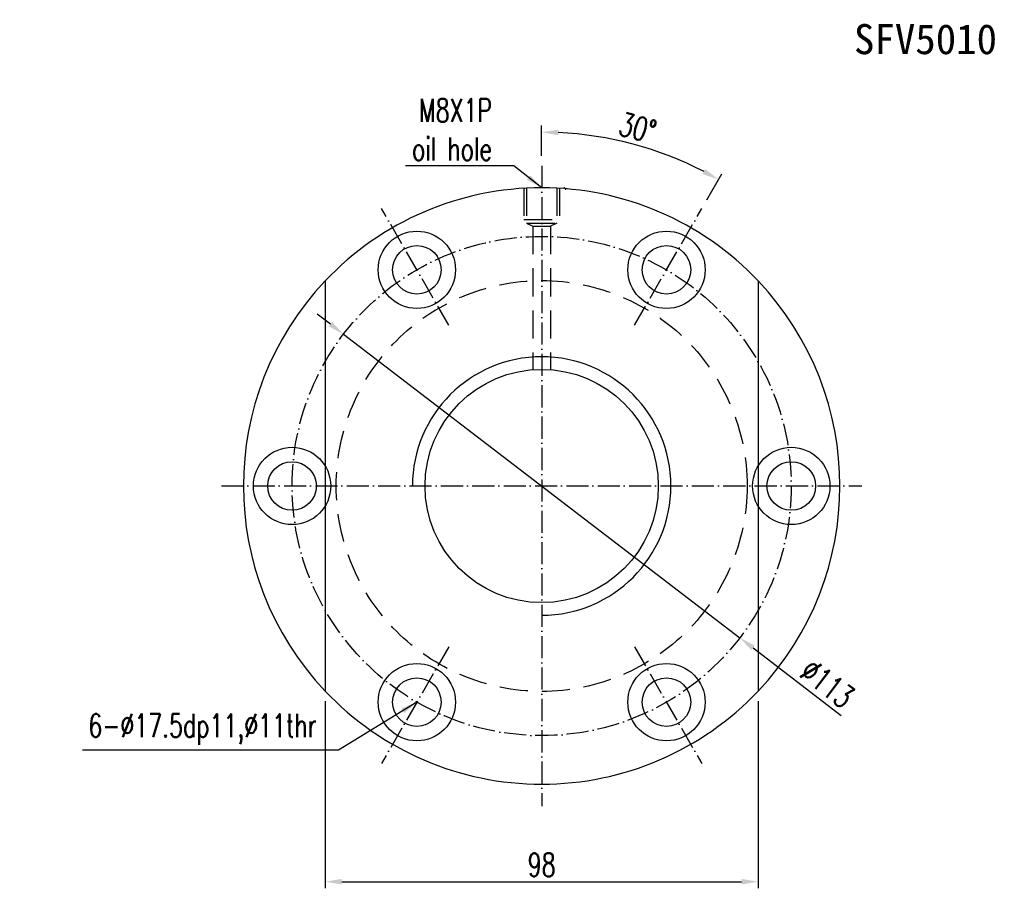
# Model space of a CAD drawing. Header units: inches. Extents: x 35 to 396, y 107 to 307.
# Tile 1 of 51: x 35 to 258, y 110 to 307. Entities that reach past the tile are written whole.
import ezdxf
from ezdxf.enums import TextEntityAlignment as Align

# ---------------------------------------------------------------- set-up
doc = ezdxf.new("R2010")
doc.units = ezdxf.units.IN
doc.linetypes.add('CL-5', pattern=[7.1, 5, -1, 0.1, -1])
doc.linetypes.add('DASHED2', pattern=[9.525, 6.35, -3.175])
for name, color, linetype in [('CHA', 7, 'Continuous'), ('CL', 1, 'CL-5'), ('DIM', 4, 'Continuous'), ('HID', 2, 'DASHED2'), ('OUT', 3, 'Continuous')]:
    doc.layers.add(name, color=color, linetype=linetype)
doc.styles.add('DIM-7', font='SIMPLEX.shx', dxfattribs={"width": 0.7, "bigfont": 'chineset.shx'})
doc.styles.add('T', font='KAIU.TTF')
doc.dimstyles.new('CNS', dxfattribs={"dimscale": 1.5, "dimtxt": 3.5, "dimasz": 2.5, "dimexe": 1, "dimexo": 1.5, "dimgap": 0.8, "dimtad": 1, "dimdsep": 46, "dimtxsty": 'DIM-7', "dimcen": 0.09, "dimclrd": 4, "dimclre": 4, "dimclrt": 4, "dimazin": 2, "dimtfac": 1, "dimtix": 1, "dimtmove": 1, "dimatfit": 3, "dimfxl": 1, "dimtvp": 0.971429, "dimtolj": 1, "dimarcsym": 0})

# ---------------------------------------------------------------- blocks, each defined once
blk = doc.blocks.new('*D6')
at = {"layer": 'DEFPOINTS', "color": 0, "transparency": 16777216}
for p in [(104.1, 154.7), (202.1, 154.7), (202.1, 111.56)]:
    blk.add_point(p, dxfattribs=at)
at = {"layer": 'DIM', "color": 4, "lineweight": -2, "transparency": 16777216}
for p, q in [((104.1, 152.45), (104.1, 110.06)), ((202.1, 152.45), (202.1, 110.06)), ((107.85, 111.56), (198.35, 111.56))]:
    blk.add_line(p, q, dxfattribs=at)
at = {"layer": 'DIM', "color": 4, "transparency": 16777216}
for points in [[(107.85, 112.18), (107.85, 110.93), (104.1, 111.56)], [(198.35, 112.18), (198.35, 110.93), (202.1, 111.56)]]:
    blk.add_solid(points, dxfattribs=at)
at = {"layer": 'DIM', "color": 4, "transparency": 16777216, "insert": (153.1, 115.38), "char_height": 5.25, "attachment_point": 5, "style": 'DIM-7'}
blk.add_mtext('\\A1;98', dxfattribs=at)
blk = doc.blocks.new('*D7')
at = {"layer": 'DEFPOINTS', "color": 0, "transparency": 16777216}
for p in [(108.25, 235.49), (197.96, 166.77)]:
    blk.add_point(p, dxfattribs=at)
at = {"layer": 'DIM', "color": 4, "lineweight": -2, "transparency": 16777216}
for p, q in [((105.27, 237.77), (102.3, 240.05)), ((108.25, 235.49), (197.96, 166.77)), ((200.94, 164.49), (220.92, 149.18))]:
    blk.add_line(p, q, dxfattribs=at)
at = {"layer": 'DIM', "color": 4, "transparency": 16777216}
for points in [[(105.65, 238.26), (104.89, 237.27), (108.25, 235.49)], [(201.32, 164.99), (200.56, 163.99), (197.96, 166.77)]]:
    blk.add_solid(points, dxfattribs=at)
at = {"layer": 'DIM', "color": 4, "transparency": 16777216, "insert": (217.78, 156.41), "char_height": 5.25, "attachment_point": 5, "rotation": 322.5488, "style": 'DIM-7'}
blk.add_mtext('\\A1;∅113', dxfattribs=at)
blk = doc.blocks.new('*D8')
at = {"layer": 'DEFPOINTS', "color": 0, "transparency": 16777216}
for p in [(180.5, 276.39), (153.1, 273.63), (189.37, 263.94), (174.11, 237.51), (153.1, 128.63)]:
    blk.add_point(p, dxfattribs=at)
at = {"layer": 'DIM', "color": 4, "lineweight": -2, "transparency": 16777216}
for p, q in [((153.1, 275.88), (153.1, 282.72)), ((190.5, 265.89), (193.9, 271.79))]:
    blk.add_line(p, q, dxfattribs=at)
blk.add_arc((153.1, 201.13), 80.09, 62.6829, 87.3171, dxfattribs=at)
at = {"layer": 'DIM', "color": 4, "transparency": 16777216}
for points in [[(156.84, 280.51), (156.87, 281.76), (153.1, 281.22)], [(190.16, 272.84), (189.56, 271.74), (193.15, 270.49)]]:
    blk.add_solid(points, dxfattribs=at)
at = {"layer": 'DIM', "color": 4, "transparency": 16777216, "insert": (174.82, 282.19), "char_height": 5.25, "attachment_point": 5, "rotation": 345, "style": 'DIM-7'}
blk.add_mtext('\\A1;30°', dxfattribs=at)

msp = doc.modelspace()

# ---------------------------------------------------------------- linework, layer by layer
at = {"layer": 'CL', "color": 0}
for p, q in [((153.105, 273.628), (153.105, 128.628)), ((132.097, 237.515), (116.839, 263.942)), ((174.112, 237.515), (189.37, 263.942)), ((80.605, 201.128), (225.605, 201.128)), ((132.097, 164.742), (116.839, 138.315)), ((174.112, 164.742), (189.37, 138.315))]:
    msp.add_line(p, q, dxfattribs=at)
msp.add_circle((153.105, 201.128), 56.5, dxfattribs=at)
at = {"layer": 'DIM', "color": 0}
for centre, radius in [((96.605, 201.128), 8.75), ((209.605, 201.128), 8.75), ((96.605, 201.128), 5.5), ((209.605, 201.128), 5.5)]:
    msp.add_circle(centre, radius, dxfattribs=at)
for radius, start, end in [(67.5, 136.54593, 223.45407), (67.5, 316.54593, 43.45407), (29.25, 270, 180)]:
    msp.add_arc((153.105, 201.128), radius, start, end, dxfattribs=at)
at = {"layer": 'HID', "color": 0}
for p, q in [((149.105, 268.628), (149.105, 261.428)), ((149.705, 268.628), (149.705, 260.628)), ((156.505, 268.628), (156.505, 260.628)), ((157.105, 268.628), (157.105, 261.428)), ((149.105, 261.428), (157.105, 261.428)), ((149.705, 260.628), (151.105, 259.928)), ((149.705, 260.628), (156.505, 260.628)), ((151.105, 259.928), (155.105, 259.928)), ((151.105, 259.928), (151.105, 227.452)), ((156.505, 260.628), (155.105, 259.928)), ((155.105, 259.928), (155.105, 227.452))]:
    msp.add_line(p, q, dxfattribs=at)
msp.add_circle((153.105, 201.128), 46.5, dxfattribs=at)
at = {"layer": 'OUT', "color": 0}
for p, q in [((104.105, 247.553), (104.105, 154.704)), ((202.105, 247.553), (202.105, 154.704))]:
    msp.add_line(p, q, dxfattribs=at)
for centre, radius in [((124.855, 250.059), 8.75), ((181.355, 250.059), 8.75), ((124.855, 250.059), 5.5), ((181.355, 250.059), 5.5), ((153.105, 201.128), 26.4), ((124.855, 152.198), 8.75), ((181.355, 152.198), 8.75), ((124.855, 152.198), 5.5), ((181.355, 152.198), 5.5)]:
    msp.add_circle(centre, radius, dxfattribs=at)
for centre, radius, start, end in [((153.105, 201.128), 67.5, 43.45407, 136.54593), ((158.105, 268.128), 0.5, 0, 90), ((153.105, 201.128), 67.5, 223.45407, 316.54593)]:
    msp.add_arc(centre, radius, start, end, dxfattribs=at)

# ---------------------------------------------------------------- texts
at = {"layer": 'CHA', "color": 0, "style": 'T'}
msp.add_text('SFV5010', height=6.8, dxfattribs=at).set_placement((239.988, 302.273), align=Align.MIDDLE)
at = {"layer": 'DIM', "color": 0, "char_height": 5.25, "attachment_point": 9, "style": 'DIM-7'}
for s, insert in [('\\A1;M8X1P\\Poil hole', (141.878, 274.79)), ('6-%%c17.5dp11,%%C11thr', (102.16, 142.53))]:
    msp.add_mtext(s, dxfattribs=dict(at, insert=insert))

# ---------------------------------------------------------------- dimensions: what is measured, and where the dimension line sits
at = {"layer": 'DIM', "color": 0}
dim = msp.add_angular_dim_2l(base=(180.498, 276.391), line1=((153.105, 273.628), (153.105, 128.628)), line2=((174.112, 237.515), (189.37, 263.942)), dimstyle='CNS', override={"dimatfit": 0}, dxfattribs=at)
dim.commit()
dim.dimension.update_dxf_attribs({"geometry": '*D8', "text_midpoint": (174.824, 282.187)})
dim = msp.add_diameter_dim_2p(p1=(108.251, 235.485), p2=(197.958, 166.771), dimstyle='CNS', override={"dimtmove": 0, "dimatfit": 0}, dxfattribs=at)
dim.commit()
dim.dimension.update_dxf_attribs({"geometry": '*D7', "text_midpoint": (215.454, 153.37), "dimtype": 163})
dim = msp.add_linear_dim(base=(202.105, 111.558), p1=(104.105, 154.704), p2=(202.105, 154.704), dimstyle='CNS', dxfattribs=at)
dim.commit()
dim.dimension.update_dxf_attribs({"geometry": '*D6', "text_midpoint": (153.105, 115.383)})

# ---------------------------------------------------------------- leaders
at = {"layer": 'DIM', "color": 0, "annotation_type": 0, "has_hookline": 1, "hookline_direction": 1}
for points, text_width in [([(153.105, 268.628), (146.828, 273.59), (143.078, 273.59)], 19.6), ([(124.855, 152.198), (107.11, 141.33), (103.36, 141.33)], 53.025)]:
    msp.add_leader(points, dimstyle='CNS', override={"dimgap": 0.8, "dimtad": 1}, dxfattribs=dict(at, text_width=text_width))

doc.saveas('drawing.dxf')
